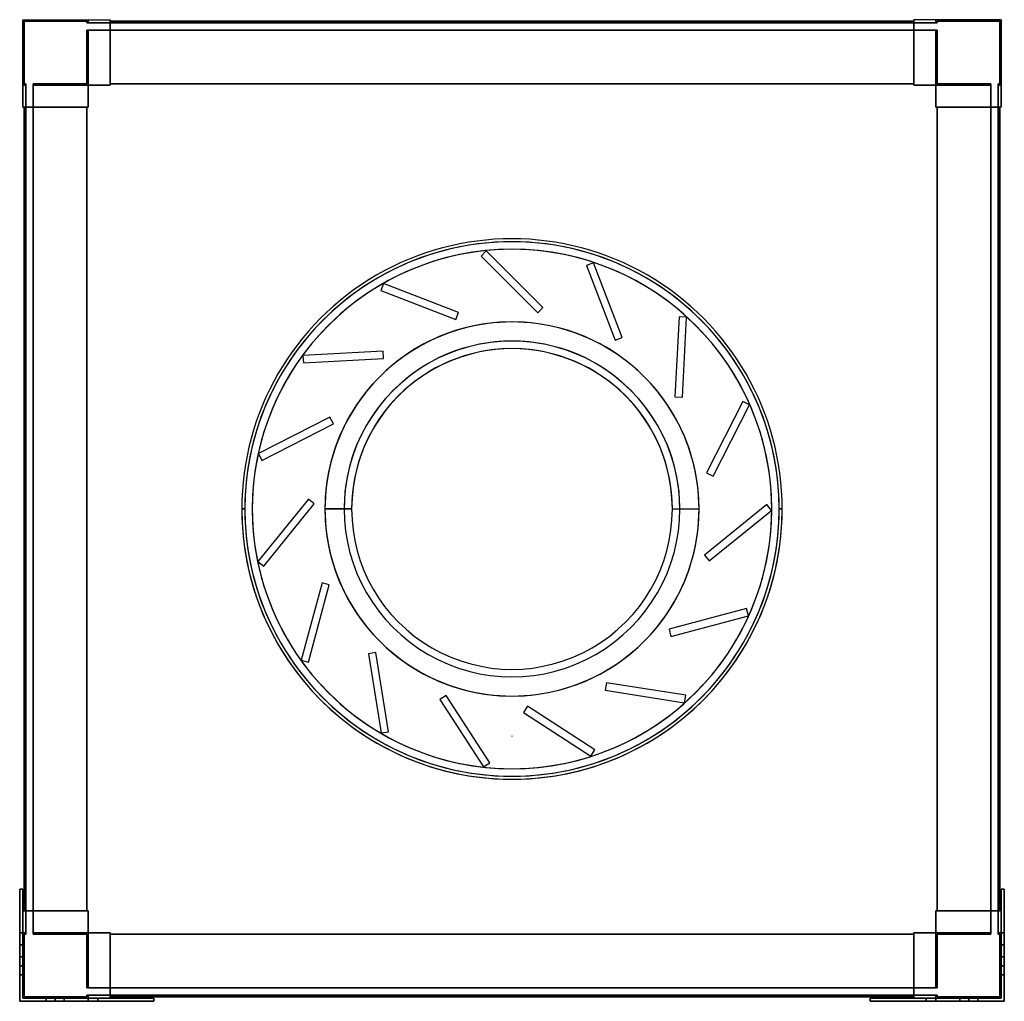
# Model space of a CAD drawing. Header units: millimetres. Extents: x -327 to 327, y -327 to 325.
import ezdxf

# ---------------------------------------------------------------- set-up
doc = ezdxf.new("R2010")
doc.units = ezdxf.units.MM
doc.layers.add('MAIN-1', color=7, linetype='Continuous')

msp = doc.modelspace()

# ---------------------------------------------------------------- linework, layer by layer
at = {"layer": 'MAIN-1'}
for p, q in [((-325, 325), (-325, 281.5)), ((-325, 325), (-281.5, 325)), ((-325, 325), (-281.5, 325)), ((-325, 281.5), (-325, 325)), ((-325, 325), (-325, 325)), ((-325, 325), (-325, 267)), ((-325, 325), (-267, 325)), ((-325, 267), (-325, 325)), ((-325, 325), (-325, 325)), ((-325, 325), (-267, 325)), ((-324, 324), (-282.5, 324)), ((-324, 324), (-324, 324)), ((-282.5, 324), (-324, 324)), ((-324, 282.5), (-324, 324)), ((-324, 324), (-324, 282.5)), ((-282.5, 323), (-282.5, 324)), ((-282.5, 324), (-282.5, 323)), ((-282.5, 324), (-282.5, 324)), ((-282.5, 323), (-281.5, 323)), ((-282.5, 323), (-282.5, 323)), ((-281.5, 323), (-282.5, 323)), ((-281.5, 323), (-281.5, 325)), ((-281.5, 325), (-267, 325)), ((-281.5, 323), (-281.5, 325)), ((-281.5, 325), (-281.5, 323)), ((-281.5, 325), (-281.5, 325)), ((-281.5, 325), (-281.5, 323)), ((-281.5, 325), (-267, 325)), ((-281.5, 325), (-281.5, 325)), ((-281.5, 323), (-267, 323)), ((-281.5, 323), (-281.5, 323)), ((-281.5, 323), (-281.5, 323)), ((-267, 323), (-281.5, 323)), ((-267, 323), (-267, 325)), ((-267, 325), (-267, 325)), ((-267, 325), (-267, 281.5)), ((-267, 281.5), (-267, 325)), ((-267, 325), (-267, 325)), ((-267, 325), (-267, 323)), ((-267, 324), (-267, 282.5)), ((-267, 324), (-267, 324)), ((-267, 323), (-267, 324)), ((-267, 324), (-267, 323)), ((-267, 324), (-267, 324)), ((-267, 282.5), (-267, 324)), ((-267, 324), (267, 324)), ((-267, 324), (267, 324)), ((267, 324), (-267, 324)), ((267, 324), (-267, 324)), ((-267, 323), (-267, 323)), ((-267, 323), (267, 323)), ((-267, 323), (-267, 323)), ((267, 323), (-267, 323)), ((267, 281.5), (267, 325)), ((267, 325), (267, 325)), ((267, 325), (267, 323)), ((267, 323), (267, 325)), ((267, 325), (267, 325)), ((267, 325), (267, 281.5)), ((281.5, 325), (267, 325)), ((281.5, 325), (267, 325)), ((325, 325), (267, 325)), ((325, 325), (267, 325)), ((267, 323), (267, 324)), ((267, 324), (267, 324)), ((267, 324), (267, 282.5)), ((267, 324), (267, 323)), ((267, 282.5), (267, 324)), ((267, 324), (267, 324)), ((267, 323), (267, 323)), ((281.5, 323), (267, 323)), ((267, 323), (281.5, 323)), ((267, 323), (267, 323)), ((281.5, 325), (281.5, 323)), ((281.5, 323), (281.5, 325)), ((281.5, 325), (281.5, 325)), ((325, 325), (281.5, 325)), ((281.5, 325), (281.5, 323)), ((325, 325), (281.5, 325)), ((281.5, 323), (281.5, 325)), ((281.5, 325), (281.5, 325)), ((281.5, 323), (281.5, 323)), ((282.5, 323), (281.5, 323)), ((281.5, 323), (282.5, 323)), ((281.5, 323), (281.5, 323)), ((282.5, 323), (282.5, 324)), ((282.5, 324), (324, 324)), ((282.5, 324), (282.5, 323)), ((282.5, 324), (282.5, 324)), ((324, 324), (282.5, 324)), ((282.5, 323), (282.5, 323)), ((324, 324), (324, 282.5)), ((324, 282.5), (324, 324)), ((324, 324), (324, 324)), ((325, 325), (325, 281.5)), ((325, 281.5), (325, 325)), ((325, 325), (325, 325)), ((325, 325), (325, 267)), ((325, 267), (325, 325)), ((325, 325), (325, 325)), ((-282.5, 318), (-281.5, 318)), ((-282.5, 318), (-282.5, 318)), ((-281.5, 318), (-282.5, 318)), ((-282.5, 318), (-282.5, 282.5)), ((-282.5, 282.5), (-282.5, 318)), ((-281.5, 318), (-267, 318)), ((-281.5, 318), (-281.5, 318)), ((-281.5, 318), (-281.5, 318)), ((-267, 318), (-281.5, 318)), ((-281.5, 281.5), (-281.5, 318)), ((-281.5, 318), (-281.5, 281.5)), ((-281.5, 281.5), (-281.5, 318)), ((-281.5, 318), (-281.5, 281.5)), ((-267, 281.5), (-267, 318)), ((-267, 318), (-267, 318)), ((-267, 282.5), (-267, 318)), ((-267, 318), (-267, 282.5)), ((-267, 318), (-267, 318)), ((-267, 318), (-267, 281.5)), ((-267, 318), (267, 318)), ((267, 318), (-267, 318)), ((267, 282.5), (267, 318)), ((267, 318), (267, 318)), ((267, 318), (267, 281.5)), ((267, 281.5), (267, 318)), ((267, 318), (267, 318)), ((267, 318), (267, 282.5)), ((267, 318), (281.5, 318)), ((281.5, 318), (267, 318)), ((281.5, 318), (281.5, 318)), ((281.5, 318), (281.5, 318)), ((282.5, 318), (281.5, 318)), ((281.5, 318), (282.5, 318)), ((281.5, 318), (281.5, 281.5)), ((281.5, 281.5), (281.5, 318)), ((281.5, 318), (281.5, 281.5)), ((281.5, 281.5), (281.5, 318)), ((282.5, 318), (282.5, 318)), ((282.5, 282.5), (282.5, 318)), ((282.5, 318), (282.5, 282.5)), ((-325, 281.5), (-323, 281.5)), ((-323, 281.5), (-325, 281.5)), ((-325, 267), (-325, 281.5)), ((-325, 281.5), (-323, 281.5)), ((-325, 281.5), (-325, 281.5)), ((-323, 281.5), (-325, 281.5)), ((-325, 281.5), (-325, 281.5)), ((-325, 281.5), (-325, 267)), ((-324, 282.5), (-324, 282.5)), ((-323, 282.5), (-324, 282.5)), ((-324, 282.5), (-323, 282.5)), ((-323, 282.5), (-323, 282.5)), ((-323, 281.5), (-323, 282.5)), ((-323, 282.5), (-323, 281.5)), ((-323, 267), (-323, 281.5)), ((-323, 281.5), (-323, 281.5)), ((-323, 281.5), (-323, 281.5)), ((-323, 281.5), (-323, 267)), ((-282.5, 282.5), (-318, 282.5)), ((-318, 281.5), (-318, 282.5)), ((-318, 282.5), (-318, 281.5)), ((-318, 282.5), (-282.5, 282.5)), ((-318, 282.5), (-318, 282.5)), ((-318, 281.5), (-281.5, 281.5)), ((-318, 281.5), (-281.5, 281.5)), ((-318, 267), (-318, 281.5)), ((-318, 281.5), (-318, 281.5)), ((-318, 281.5), (-318, 281.5)), ((-318, 281.5), (-318, 267)), ((-281.5, 281.5), (-318, 281.5)), ((-281.5, 281.5), (-318, 281.5)), ((-282.5, 282.5), (-282.5, 282.5)), ((-281.5, 281.5), (-267, 281.5)), ((-281.5, 267), (-281.5, 281.5)), ((-281.5, 281.5), (-281.5, 267)), ((-267, 281.5), (-281.5, 281.5)), ((-281.5, 281.5), (-281.5, 281.5)), ((-281.5, 267), (-281.5, 281.5)), ((-281.5, 281.5), (-281.5, 281.5)), ((-281.5, 281.5), (-281.5, 267)), ((-281.5, 281.5), (-267, 281.5)), ((-281.5, 281.5), (-267, 281.5)), ((-281.5, 281.5), (-281.5, 267)), ((-267, 281.5), (-281.5, 281.5)), ((-281.5, 281.5), (-267, 281.5)), ((-281.5, 267), (-281.5, 281.5)), ((-281.5, 281.5), (-281.5, 281.5)), ((-281.5, 281.5), (-281.5, 267)), ((-281.5, 281.5), (-267, 281.5)), ((-281.5, 281.5), (-281.5, 281.5)), ((-281.5, 281.5), (-281.5, 281.5)), ((-281.5, 281.5), (-281.5, 281.5)), ((-281.5, 281.5), (-267, 281.5)), ((-281.5, 267), (-281.5, 281.5)), ((-267, 282.5), (267, 282.5)), ((-267, 281.5), (-267, 282.5)), ((-267, 282.5), (-267, 281.5)), ((267, 282.5), (-267, 282.5)), ((-267, 282.5), (-267, 282.5)), ((-267, 282.5), (-267, 282.5)), ((267, 282.5), (-267, 282.5)), ((-267, 282.5), (267, 282.5)), ((-267, 282.5), (-267, 281.5)), ((267, 282.5), (-267, 282.5)), ((-267, 282.5), (267, 282.5)), ((-267, 281.5), (-267, 282.5)), ((-267, 282.5), (-267, 282.5)), ((267, 282.5), (-267, 282.5)), ((-267, 282.5), (-267, 282.5)), ((-267, 282.5), (267, 282.5)), ((-267, 281.5), (-267, 281.5)), ((-267, 281.5), (-267, 281.5)), ((-267, 281.5), (-267, 281.5)), ((-267, 281.5), (-267, 281.5)), ((267, 282.5), (267, 281.5)), ((267, 281.5), (267, 282.5)), ((267, 282.5), (267, 282.5)), ((267, 282.5), (267, 282.5)), ((267, 281.5), (267, 282.5)), ((267, 282.5), (267, 281.5)), ((267, 282.5), (267, 282.5)), ((267, 282.5), (267, 282.5)), ((267, 281.5), (281.5, 281.5)), ((281.5, 281.5), (267, 281.5)), ((267, 281.5), (267, 281.5)), ((267, 281.5), (267, 281.5)), ((281.5, 281.5), (267, 281.5)), ((281.5, 281.5), (267, 281.5)), ((281.5, 281.5), (267, 281.5)), ((267, 281.5), (281.5, 281.5)), ((267, 281.5), (267, 281.5)), ((281.5, 281.5), (267, 281.5)), ((267, 281.5), (267, 281.5)), ((281.5, 281.5), (267, 281.5)), ((281.5, 281.5), (281.5, 267)), ((281.5, 267), (281.5, 281.5)), ((281.5, 281.5), (281.5, 281.5)), ((281.5, 281.5), (281.5, 281.5)), ((281.5, 281.5), (281.5, 267)), ((281.5, 267), (281.5, 281.5)), ((281.5, 267), (281.5, 281.5)), ((281.5, 281.5), (281.5, 267)), ((281.5, 281.5), (281.5, 281.5)), ((281.5, 267), (281.5, 281.5)), ((281.5, 281.5), (281.5, 281.5)), ((318, 281.5), (281.5, 281.5)), ((318, 281.5), (281.5, 281.5)), ((281.5, 281.5), (281.5, 281.5)), ((281.5, 281.5), (318, 281.5)), ((281.5, 281.5), (318, 281.5)), ((281.5, 281.5), (281.5, 281.5)), ((281.5, 281.5), (281.5, 267)), ((318, 282.5), (282.5, 282.5)), ((282.5, 282.5), (282.5, 282.5)), ((282.5, 282.5), (318, 282.5)), ((318, 282.5), (318, 281.5)), ((318, 281.5), (318, 282.5)), ((318, 282.5), (318, 282.5)), ((318, 267), (318, 281.5)), ((318, 281.5), (318, 281.5)), ((318, 281.5), (318, 281.5)), ((318, 281.5), (318, 267)), ((324, 282.5), (323, 282.5)), ((323, 281.5), (323, 282.5)), ((323, 282.5), (323, 281.5)), ((323, 282.5), (324, 282.5)), ((323, 282.5), (323, 282.5)), ((325, 281.5), (323, 281.5)), ((325, 281.5), (323, 281.5)), ((323, 267), (323, 281.5)), ((323, 281.5), (323, 281.5)), ((323, 281.5), (323, 281.5)), ((323, 281.5), (323, 267)), ((323, 281.5), (325, 281.5)), ((323, 281.5), (325, 281.5)), ((324, 282.5), (324, 282.5)), ((325, 267), (325, 281.5)), ((325, 281.5), (325, 281.5)), ((325, 281.5), (325, 281.5)), ((325, 281.5), (325, 267)), ((-325, 267), (-281.5, 267)), ((-325, 267), (-325, 267)), ((-325, 267), (-323, 267)), ((-325, 267), (-323, 267)), ((-325, 267), (-325, 267)), ((-325, 267), (-281.5, 267)), ((-323, 267), (-324, 267)), ((-324, 267), (-324, 267)), ((-324, 267), (-282.5, 267)), ((-324, 267), (-324, -267)), ((-282.5, 267), (-324, 267)), ((-324, -267), (-324, 267)), ((-324, 267), (-324, 267)), ((-324, 267), (-323, 267)), ((-324, 267), (-324, -267)), ((-324, -267), (-324, 267)), ((-323, 267), (-323, 267)), ((-323, 267), (-323, -267)), ((-323, 267), (-323, 267)), ((-323, -267), (-323, 267)), ((-282.5, 267), (-318, 267)), ((-318, 267), (-318, 267)), ((-318, 267), (-281.5, 267)), ((-318, 267), (-281.5, 267)), ((-318, 267), (-318, 267)), ((-318, 267), (-282.5, 267)), ((-318, -267), (-318, 267)), ((-318, 267), (-318, -267)), ((-282.5, 267), (-281.5, 267)), ((-282.5, -267), (-282.5, 267)), ((-282.5, 267), (-282.5, -267)), ((-281.5, 267), (-282.5, 267)), ((-282.5, 267), (-282.5, 267)), ((-282.5, 267), (-282.5, 267)), ((-282.5, -267), (-282.5, 267)), ((-282.5, 267), (-282.5, -267)), ((-282.5, 267), (-282.5, -267)), ((-281.5, 267), (-282.5, 267)), ((-282.5, 267), (-281.5, 267)), ((-282.5, -267), (-282.5, 267)), ((-282.5, 267), (-282.5, 267)), ((-282.5, 267), (-282.5, -267)), ((-282.5, 267), (-282.5, 267)), ((-282.5, -267), (-282.5, 267)), ((-281.5, 267), (-281.5, 267)), ((-281.5, 267), (-281.5, 267)), ((-281.5, 267), (-281.5, 267)), ((-281.5, 267), (-281.5, 267)), ((281.5, 267), (282.5, 267)), ((282.5, 267), (281.5, 267)), ((281.5, 267), (281.5, 267)), ((281.5, 267), (281.5, 267)), ((318, 267), (281.5, 267)), ((325, 267), (281.5, 267)), ((282.5, 267), (281.5, 267)), ((281.5, 267), (282.5, 267)), ((281.5, 267), (281.5, 267)), ((318, 267), (281.5, 267)), ((281.5, 267), (281.5, 267)), ((325, 267), (281.5, 267)), ((282.5, 267), (282.5, -267)), ((282.5, -267), (282.5, 267)), ((282.5, 267), (282.5, 267)), ((318, 267), (282.5, 267)), ((282.5, 267), (282.5, 267)), ((282.5, 267), (324, 267)), ((282.5, 267), (282.5, -267)), ((282.5, -267), (282.5, 267)), ((282.5, 267), (282.5, -267)), ((282.5, 267), (282.5, 267)), ((282.5, 267), (318, 267)), ((282.5, -267), (282.5, 267)), ((282.5, -267), (282.5, 267)), ((282.5, 267), (282.5, -267)), ((324, 267), (282.5, 267)), ((282.5, 267), (282.5, 267)), ((318, 267), (318, 267)), ((318, 267), (318, 267)), ((318, -267), (318, 267)), ((318, 267), (318, -267)), ((324, 267), (323, 267)), ((323, 267), (323, 267)), ((325, 267), (323, 267)), ((323, 267), (323, -267)), ((323, -267), (323, 267)), ((323, 267), (324, 267)), ((323, 267), (323, 267)), ((325, 267), (323, 267)), ((324, 267), (324, 267)), ((324, 267), (324, -267)), ((324, -267), (324, 267)), ((324, 267), (324, -267)), ((324, -267), (324, 267)), ((324, 267), (324, 267)), ((325, 267), (325, 267)), ((325, 267), (325, 267)), ((-17.06, 171.47), (-20.59, 167.93)), ((-17.06, 171.47), (-20.59, 167.93)), ((20.59, 133.82), (-17.06, 171.47)), ((-17.06, 171.47), (-17.06, 171.47)), ((20.59, 133.82), (-17.06, 171.47)), ((-20.59, 167.93), (17.06, 130.28)), ((-20.59, 167.93), (-20.59, 167.93)), ((-20.59, 167.93), (17.06, 130.28)), ((54.16, 163.58), (49.49, 161.79)), ((54.16, 163.58), (49.49, 161.79)), ((73.24, 113.87), (54.16, 163.58)), ((54.16, 163.58), (54.16, 163.58)), ((73.24, 113.87), (54.16, 163.58)), ((49.49, 161.79), (68.57, 112.08)), ((49.49, 161.79), (49.49, 161.79)), ((49.49, 161.79), (68.57, 112.08)), ((-85.33, 149.71), (-87.12, 145.04)), ((-85.33, 149.71), (-87.12, 145.04)), ((-87.12, 145.04), (-37.41, 125.96)), ((-87.12, 145.04), (-87.12, 145.04)), ((-87.12, 145.04), (-37.41, 125.96)), ((-35.61, 130.62), (-85.33, 149.71)), ((-85.33, 149.71), (-85.33, 149.71)), ((-35.61, 130.62), (-85.33, 149.71)), ((17.06, 130.28), (20.59, 133.82)), ((17.06, 130.28), (20.59, 133.82)), ((20.59, 133.82), (20.59, 133.82)), ((-37.41, 125.96), (-35.61, 130.62)), ((-37.41, 125.96), (-35.61, 130.62)), ((-37.41, 125.96), (-37.41, 125.96)), ((-35.61, 130.62), (-35.61, 130.62)), ((0, 124.26), (0, 124.26)), ((0, 124.26), (0, 124.26)), ((17.06, 130.28), (17.06, 130.28)), ((111.02, 127.67), (108.23, 74.5)), ((111.02, 127.67), (108.23, 74.5)), ((116.01, 127.41), (111.02, 127.67)), ((111.02, 127.67), (111.02, 127.67)), ((116.01, 127.41), (111.02, 127.67)), ((113.23, 74.24), (116.01, 127.41)), ((113.23, 74.24), (116.01, 127.41)), ((116.01, 127.41), (116.01, 127.41)), ((68.57, 112.08), (73.24, 113.87)), ((68.57, 112.08), (73.24, 113.87)), ((68.57, 112.08), (68.57, 112.08)), ((73.24, 113.87), (73.24, 113.87)), ((-85.66, 104.85), (-138.84, 102.06)), ((-85.66, 104.85), (-138.84, 102.06)), ((-85.4, 99.85), (-85.66, 104.85)), ((-85.66, 104.85), (-85.66, 104.85)), ((-85.4, 99.85), (-85.66, 104.85)), ((-138.84, 102.06), (-138.58, 97.07)), ((-138.84, 102.06), (-138.84, 102.06)), ((-138.84, 102.06), (-138.58, 97.07)), ((-138.58, 97.07), (-85.4, 99.85)), ((-138.58, 97.07), (-85.4, 99.85)), ((-85.4, 99.85), (-85.4, 99.85)), ((-138.58, 97.07), (-138.58, 97.07)), ((108.23, 74.5), (113.23, 74.24)), ((108.23, 74.5), (108.23, 74.5)), ((108.23, 74.5), (113.23, 74.24)), ((113.23, 74.24), (113.23, 74.24)), ((153.35, 71.48), (129.18, 24.03)), ((153.35, 71.48), (129.18, 24.03)), ((133.63, 21.76), (157.81, 69.21)), ((133.63, 21.76), (157.81, 69.21)), ((157.81, 69.21), (153.35, 71.48)), ((153.35, 71.48), (153.35, 71.48)), ((157.81, 69.21), (153.35, 71.48)), ((157.81, 69.21), (157.81, 69.21)), ((-120.9, 60.94), (-168.35, 36.76)), ((-120.9, 60.94), (-168.35, 36.76)), ((-118.63, 56.48), (-120.9, 60.94)), ((-120.9, 60.94), (-120.9, 60.94)), ((-118.63, 56.48), (-120.9, 60.94)), ((-166.08, 32.31), (-118.63, 56.48)), ((-166.08, 32.31), (-118.63, 56.48)), ((-118.63, 56.48), (-118.63, 56.48)), ((-168.35, 36.76), (-166.08, 32.31)), ((-168.35, 36.76), (-168.35, 36.76)), ((-168.35, 36.76), (-166.08, 32.31)), ((-166.08, 32.31), (-166.08, 32.31)), ((129.18, 24.03), (133.63, 21.76)), ((129.18, 24.03), (129.18, 24.03)), ((129.18, 24.03), (133.63, 21.76)), ((133.63, 21.76), (133.63, 21.76)), ((-179.5, 0), (-177.5, 0)), ((-179.5, 0), (-177.5, 0)), ((-177.5, 0), (-177.5, 0)), ((-177.5, 0), (-177.5, 0)), ((-177.5, 0), (-177.5, 0)), ((-172.5, 0), (-172.5, 0)), ((-135.24, 6.49), (-168.75, -34.89)), ((-135.24, 6.49), (-168.75, -34.89)), ((-164.86, -38.04), (-131.35, 3.35)), ((-164.86, -38.04), (-131.35, 3.35)), ((-131.35, 3.35), (-135.24, 6.49)), ((-135.24, 6.49), (-135.24, 6.49)), ((-131.35, 3.35), (-135.24, 6.49)), ((-131.35, 3.35), (-131.35, 3.35)), ((-106.51, 0), (-124.26, 0)), ((-124.25, 0), (-124.25, 0)), ((-124.24, 0), (-124.24, 0)), ((-111.51, 0), (-124.24, 0)), ((106.51, 0), (124.26, 0)), ((111.51, 0), (124.24, 0)), ((124.24, 0), (124.24, 0)), ((124.25, 0), (124.25, 0)), ((169.17, 2.93), (127.78, -30.58)), ((169.17, 2.93), (127.78, -30.58)), ((172.31, -0.96), (169.17, 2.93)), ((169.17, 2.93), (169.17, 2.93)), ((172.31, -0.96), (169.17, 2.93)), ((172.5, 0), (172.5, 0)), ((179.5, 0), (177.5, 0)), ((177.5, 0), (177.5, 0)), ((177.5, 0), (177.5, 0)), ((177.5, 0), (179.5, 0)), ((177.5, 0), (177.5, 0)), ((-177.5, 0), (-179.5, 0)), ((-179.5, 0), (-177.5, 0)), ((-177.5, 0), (-177.5, 0)), ((-177.5, 0), (-177.5, 0)), ((-177.5, 0), (-177.5, 0)), ((-172.5, 0), (-172.5, 0)), ((-124.26, 0), (-106.51, 0)), ((-124.25, 0), (-124.25, 0)), ((-124.24, 0), (-111.51, 0)), ((-124.24, 0), (-124.24, 0)), ((106.51, 0), (124.26, 0)), ((111.51, 0), (124.24, 0)), ((124.24, 0), (124.24, 0)), ((124.25, 0), (124.25, 0)), ((130.93, -34.47), (172.31, -0.96)), ((130.93, -34.47), (172.31, -0.96)), ((172.31, -0.96), (172.31, -0.96)), ((172.5, 0), (172.5, 0)), ((177.5, 0), (179.5, 0)), ((177.5, 0), (177.5, 0)), ((177.5, 0), (177.5, 0)), ((179.5, 0), (177.5, 0)), ((177.5, 0), (177.5, 0)), ((127.78, -30.58), (130.93, -34.47)), ((127.78, -30.58), (127.78, -30.58)), ((127.78, -30.58), (130.93, -34.47)), ((-168.75, -34.89), (-164.86, -38.04)), ((-168.75, -34.89), (-168.75, -34.89)), ((-168.75, -34.89), (-164.86, -38.04)), ((-164.86, -38.04), (-164.86, -38.04)), ((130.93, -34.47), (130.93, -34.47)), ((-126.19, -49.07), (-139.97, -100.51)), ((-126.19, -49.07), (-139.97, -100.51)), ((-135.14, -101.8), (-121.36, -50.37)), ((-135.14, -101.8), (-121.36, -50.37)), ((-121.36, -50.37), (-126.19, -49.07)), ((-126.19, -49.07), (-126.19, -49.07)), ((-121.36, -50.37), (-126.19, -49.07)), ((-121.36, -50.37), (-121.36, -50.37)), ((155.73, -66.13), (104.3, -79.91)), ((155.73, -66.13), (104.3, -79.91)), ((105.59, -84.74), (157.03, -70.96)), ((105.59, -84.74), (157.03, -70.96)), ((157.03, -70.96), (155.73, -66.13)), ((155.73, -66.13), (155.73, -66.13)), ((157.03, -70.96), (155.73, -66.13)), ((157.03, -70.96), (157.03, -70.96)), ((104.3, -79.91), (105.59, -84.74)), ((104.3, -79.91), (104.3, -79.91)), ((104.3, -79.91), (105.59, -84.74)), ((105.59, -84.74), (105.59, -84.74)), ((-90.38, -95.37), (-95.32, -96.15)), ((-90.38, -95.37), (-95.32, -96.15)), ((-95.32, -96.15), (-86.99, -148.75)), ((-95.32, -96.15), (-95.32, -96.15)), ((-95.32, -96.15), (-86.99, -148.75)), ((-82.05, -147.97), (-90.38, -95.37)), ((-90.38, -95.37), (-90.38, -95.37)), ((-82.05, -147.97), (-90.38, -95.37)), ((-139.97, -100.51), (-135.14, -101.8)), ((-139.97, -100.51), (-139.97, -100.51)), ((-139.97, -100.51), (-135.14, -101.8)), ((-135.14, -101.8), (-135.14, -101.8)), ((62.78, -115.43), (61.99, -120.36)), ((62.78, -115.43), (61.99, -120.36)), ((115.37, -123.76), (62.78, -115.43)), ((62.78, -115.43), (62.78, -115.43)), ((115.37, -123.76), (62.78, -115.43)), ((-43.77, -123.89), (-47.97, -126.61)), ((-43.77, -123.89), (-47.97, -126.61)), ((-14.77, -168.55), (-43.77, -123.89)), ((-43.77, -123.89), (-43.77, -123.89)), ((-14.77, -168.55), (-43.77, -123.89)), ((0, -124.26), (0, -124.26)), ((0, -124.26), (0, -124.26)), ((61.99, -120.36), (114.59, -128.69)), ((61.99, -120.36), (61.99, -120.36)), ((61.99, -120.36), (114.59, -128.69)), ((114.59, -128.69), (115.37, -123.76)), ((114.59, -128.69), (115.37, -123.76)), ((115.37, -123.76), (115.37, -123.76)), ((-47.97, -126.61), (-18.96, -171.27)), ((-47.97, -126.61), (-47.97, -126.61)), ((-47.97, -126.61), (-18.96, -171.27)), ((114.59, -128.69), (114.59, -128.69)), ((10.4, -130.98), (7.68, -135.17)), ((10.4, -130.98), (7.68, -135.17)), ((7.68, -135.17), (52.34, -164.18)), ((7.68, -135.17), (7.68, -135.17)), ((7.68, -135.17), (52.34, -164.18)), ((55.06, -159.98), (10.4, -130.98)), ((10.4, -130.98), (10.4, -130.98)), ((55.06, -159.98), (10.4, -130.98)), ((-86.99, -148.75), (-82.05, -147.97)), ((-86.99, -148.75), (-82.05, -147.97)), ((-86.99, -148.75), (-86.99, -148.75)), ((-82.05, -147.97), (-82.05, -147.97)), ((0, -150.88), (0, -150.88)), ((0, -150.88), (0, -150.88)), ((0, -150.88), (0, -150.88)), ((0, -150.88), (0, -150.88)), ((0, -150.88), (0, -150.88)), ((0, -150.88), (0, -150.88)), ((52.34, -164.18), (55.06, -159.98)), ((52.34, -164.18), (55.06, -159.98)), ((55.06, -159.98), (55.06, -159.98)), ((-18.96, -171.27), (-14.77, -168.55)), ((-18.96, -171.27), (-14.77, -168.55)), ((-14.77, -168.55), (-14.77, -168.55)), ((52.34, -164.18), (52.34, -164.18)), ((-18.96, -171.27), (-18.96, -171.27)), ((-327, -252.5), (-327, -289.5)), ((-325, -252.5), (-327, -252.5)), ((-327, -252.5), (-327, -252.5)), ((-327, -281.5), (-327, -252.5)), ((-327, -252.5), (-325, -252.5)), ((-327, -252.5), (-325, -252.5)), ((-327, -289.5), (-327, -252.5)), ((-327, -252.5), (-327, -252.5)), ((-327, -252.5), (-327, -281.5)), ((-325, -252.5), (-327, -252.5)), ((-325, -289.5), (-325, -252.5)), ((-325, -252.5), (-325, -252.5)), ((-325, -252.5), (-325, -267)), ((-325, -267), (-325, -252.5)), ((-325, -252.5), (-325, -252.5)), ((-325, -252.5), (-325, -289.5)), ((325, -267), (325, -252.5)), ((325, -252.5), (325, -252.5)), ((325, -252.5), (325, -289.5)), ((327, -252.5), (325, -252.5)), ((325, -252.5), (327, -252.5)), ((325, -289.5), (325, -252.5)), ((325, -252.5), (325, -252.5)), ((325, -252.5), (325, -267)), ((325, -252.5), (327, -252.5)), ((327, -252.5), (325, -252.5)), ((327, -289.5), (327, -252.5)), ((327, -252.5), (327, -252.5)), ((327, -252.5), (327, -281.5)), ((327, -252.5), (327, -289.5)), ((327, -252.5), (327, -252.5)), ((327, -281.5), (327, -252.5)), ((-325, -267), (-325, -267)), ((-325, -325), (-325, -267)), ((-325, -267), (-281.5, -267)), ((-325, -267), (-325, -325)), ((-325, -267), (-325, -267)), ((-325, -267), (-323, -267)), ((-325, -267), (-323, -267)), ((-325, -267), (-281.5, -267)), ((-323, -267), (-324, -267)), ((-324, -267), (-324, -267)), ((-324, -267), (-282.5, -267)), ((-324, -267), (-324, -267)), ((-282.5, -267), (-324, -267)), ((-324, -267), (-323, -267)), ((-323, -267), (-323, -267)), ((-323, -267), (-323, -281.5)), ((-323, -281.5), (-323, -267)), ((-323, -267), (-323, -267)), ((-318, -267), (-281.5, -267)), ((-318, -267), (-318, -267)), ((-318, -267), (-282.5, -267)), ((-282.5, -267), (-318, -267)), ((-318, -267), (-318, -267)), ((-318, -267), (-281.5, -267)), ((-318, -267), (-318, -281.5)), ((-318, -281.5), (-318, -267)), ((-281.5, -267), (-282.5, -267)), ((-282.5, -267), (-281.5, -267)), ((-282.5, -267), (-282.5, -267)), ((-282.5, -267), (-282.5, -267)), ((-282.5, -267), (-281.5, -267)), ((-281.5, -267), (-282.5, -267)), ((-282.5, -267), (-282.5, -267)), ((-282.5, -267), (-282.5, -267)), ((-281.5, -281.5), (-281.5, -267)), ((-281.5, -281.5), (-281.5, -267)), ((-281.5, -267), (-281.5, -281.5)), ((-281.5, -267), (-281.5, -267)), ((-281.5, -281.5), (-281.5, -267)), ((-281.5, -267), (-281.5, -281.5)), ((-281.5, -281.5), (-281.5, -267)), ((-281.5, -267), (-281.5, -267)), ((-281.5, -267), (-281.5, -267)), ((-281.5, -267), (-281.5, -281.5)), ((-281.5, -267), (-281.5, -267)), ((-281.5, -267), (-281.5, -281.5)), ((325, -267), (281.5, -267)), ((281.5, -281.5), (281.5, -267)), ((282.5, -267), (281.5, -267)), ((281.5, -267), (281.5, -281.5)), ((281.5, -267), (282.5, -267)), ((281.5, -281.5), (281.5, -267)), ((281.5, -267), (281.5, -267)), ((281.5, -267), (281.5, -281.5)), ((318, -267), (281.5, -267)), ((281.5, -267), (282.5, -267)), ((281.5, -281.5), (281.5, -267)), ((282.5, -267), (281.5, -267)), ((281.5, -267), (281.5, -281.5)), ((281.5, -267), (281.5, -267)), ((281.5, -281.5), (281.5, -267)), ((281.5, -267), (281.5, -267)), ((281.5, -267), (281.5, -281.5)), ((318, -267), (281.5, -267)), ((325, -267), (281.5, -267)), ((281.5, -267), (281.5, -267)), ((282.5, -267), (282.5, -267)), ((282.5, -267), (318, -267)), ((282.5, -267), (282.5, -267)), ((318, -267), (282.5, -267)), ((282.5, -267), (282.5, -267)), ((282.5, -267), (324, -267)), ((282.5, -267), (282.5, -267)), ((324, -267), (282.5, -267)), ((318, -267), (318, -267)), ((318, -267), (318, -267)), ((318, -267), (318, -281.5)), ((318, -281.5), (318, -267)), ((323, -281.5), (323, -267)), ((325, -267), (323, -267)), ((324, -267), (323, -267)), ((323, -267), (323, -267)), ((323, -267), (324, -267)), ((323, -267), (323, -267)), ((323, -267), (323, -281.5)), ((325, -267), (323, -267)), ((324, -267), (324, -267)), ((324, -267), (324, -267)), ((325, -267), (325, -325)), ((325, -267), (325, -267)), ((325, -267), (325, -267)), ((325, -325), (325, -267)), ((-325, -281.5), (-327, -281.5)), ((-327, -281.5), (-327, -327)), ((-327, -281.5), (-327, -281.5)), ((-327, -281.5), (-327, -281.5)), ((-327, -327), (-327, -281.5)), ((-327, -281.5), (-325, -281.5)), ((-323, -281.5), (-327, -281.5)), ((-323, -281.5), (-327, -281.5)), ((-325, -281.5), (-325, -325)), ((-325, -281.5), (-325, -281.5)), ((-325, -325), (-325, -281.5)), ((-325, -281.5), (-325, -281.5)), ((-325, -325), (-325, -281.5)), ((-325, -281.5), (-325, -325)), ((-325, -281.5), (-323, -281.5)), ((-325, -281.5), (-323, -281.5)), ((-323, -282.5), (-324, -282.5)), ((-324, -282.5), (-324, -324)), ((-324, -282.5), (-324, -282.5)), ((-324, -324), (-324, -282.5)), ((-324, -282.5), (-323, -282.5)), ((-323, -282.5), (-323, -281.5)), ((-323, -281.5), (-323, -281.5)), ((-323, -281.5), (-323, -281.5)), ((-323, -281.5), (-323, -282.5)), ((-323, -282.5), (-323, -282.5)), ((-318, -281.5), (-318, -282.5)), ((-318, -281.5), (-281.5, -281.5)), ((-318, -281.5), (-281.5, -281.5)), ((-318, -282.5), (-318, -281.5)), ((-318, -281.5), (-318, -281.5)), ((-318, -281.5), (-318, -281.5)), ((-281.5, -281.5), (-318, -281.5)), ((-281.5, -281.5), (-318, -281.5)), ((-282.5, -282.5), (-318, -282.5)), ((-318, -282.5), (-282.5, -282.5)), ((-318, -282.5), (-318, -282.5)), ((-282.5, -318), (-282.5, -282.5)), ((-282.5, -282.5), (-282.5, -318)), ((-282.5, -282.5), (-282.5, -282.5)), ((-281.5, -281.5), (-267, -281.5)), ((-267, -281.5), (-281.5, -281.5)), ((-281.5, -281.5), (-267, -281.5)), ((-281.5, -281.5), (-281.5, -281.5)), ((-281.5, -281.5), (-267, -281.5)), ((-281.5, -281.5), (-267, -281.5)), ((-267, -281.5), (-281.5, -281.5)), ((-281.5, -281.5), (-281.5, -281.5)), ((-281.5, -281.5), (-281.5, -281.5)), ((-281.5, -281.5), (-267, -281.5)), ((-281.5, -281.5), (-281.5, -318)), ((-281.5, -318), (-281.5, -281.5)), ((-281.5, -281.5), (-281.5, -281.5)), ((-281.5, -281.5), (-281.5, -318)), ((-281.5, -318), (-281.5, -281.5)), ((-281.5, -281.5), (-281.5, -281.5)), ((-281.5, -281.5), (-281.5, -281.5)), ((-281.5, -281.5), (-267, -281.5)), ((-267, -325), (-267, -281.5)), ((-267, -281.5), (-267, -281.5)), ((-267, -281.5), (-267, -282.5)), ((-267, -282.5), (-267, -281.5)), ((-267, -281.5), (-267, -282.5)), ((-267, -281.5), (-267, -281.5)), ((-267, -318), (-267, -281.5)), ((-267, -282.5), (-267, -281.5)), ((-267, -281.5), (-267, -281.5)), ((-267, -281.5), (-267, -318)), ((-267, -281.5), (-267, -325)), ((-267, -281.5), (-267, -281.5)), ((-267, -282.5), (-267, -282.5)), ((-267, -324), (-267, -282.5)), ((267, -282.5), (-267, -282.5)), ((-267, -282.5), (267, -282.5)), ((-267, -282.5), (-267, -282.5)), ((-267, -318), (-267, -282.5)), ((267, -282.5), (-267, -282.5)), ((-267, -282.5), (267, -282.5)), ((267, -282.5), (-267, -282.5)), ((-267, -282.5), (-267, -282.5)), ((-267, -282.5), (-267, -318)), ((267, -282.5), (-267, -282.5)), ((-267, -282.5), (267, -282.5)), ((-267, -282.5), (-267, -324)), ((-267, -282.5), (-267, -282.5)), ((-267, -282.5), (267, -282.5)), ((267, -325), (267, -281.5)), ((267, -281.5), (267, -281.5)), ((267, -281.5), (267, -282.5)), ((281.5, -281.5), (267, -281.5)), ((281.5, -281.5), (267, -281.5)), ((267, -281.5), (281.5, -281.5)), ((267, -282.5), (267, -281.5)), ((267, -281.5), (267, -281.5)), ((267, -281.5), (267, -318)), ((281.5, -281.5), (267, -281.5)), ((267, -281.5), (281.5, -281.5)), ((267, -282.5), (267, -281.5)), ((267, -281.5), (267, -282.5)), ((281.5, -281.5), (267, -281.5)), ((267, -281.5), (267, -281.5)), ((267, -318), (267, -281.5)), ((267, -281.5), (267, -325)), ((267, -281.5), (267, -281.5)), ((281.5, -281.5), (267, -281.5)), ((281.5, -281.5), (267, -281.5)), ((267, -282.5), (267, -282.5)), ((267, -282.5), (267, -324)), ((267, -282.5), (267, -282.5)), ((267, -318), (267, -282.5)), ((267, -282.5), (267, -282.5)), ((267, -282.5), (267, -282.5)), ((267, -282.5), (267, -318)), ((267, -324), (267, -282.5)), ((281.5, -281.5), (281.5, -281.5)), ((281.5, -281.5), (281.5, -281.5)), ((281.5, -281.5), (281.5, -281.5)), ((281.5, -318), (281.5, -281.5)), ((281.5, -281.5), (281.5, -318)), ((281.5, -281.5), (281.5, -281.5)), ((318, -281.5), (281.5, -281.5)), ((281.5, -318), (281.5, -281.5)), ((318, -281.5), (281.5, -281.5)), ((281.5, -281.5), (281.5, -318)), ((281.5, -281.5), (281.5, -281.5)), ((281.5, -281.5), (318, -281.5)), ((281.5, -281.5), (318, -281.5)), ((281.5, -281.5), (281.5, -281.5)), ((282.5, -282.5), (282.5, -318)), ((318, -282.5), (282.5, -282.5)), ((282.5, -318), (282.5, -282.5)), ((282.5, -282.5), (282.5, -282.5)), ((282.5, -282.5), (318, -282.5)), ((318, -282.5), (318, -281.5)), ((318, -281.5), (318, -282.5)), ((318, -281.5), (318, -281.5)), ((318, -281.5), (318, -281.5)), ((318, -282.5), (318, -282.5)), ((323, -281.5), (323, -281.5)), ((323, -281.5), (327, -281.5)), ((325, -281.5), (323, -281.5)), ((325, -281.5), (323, -281.5)), ((323, -282.5), (323, -281.5)), ((323, -281.5), (323, -281.5)), ((327, -281.5), (323, -281.5)), ((323, -281.5), (323, -282.5)), ((323, -282.5), (324, -282.5)), ((324, -282.5), (323, -282.5)), ((323, -282.5), (323, -282.5)), ((324, -282.5), (324, -324)), ((324, -324), (324, -282.5)), ((324, -282.5), (324, -282.5)), ((325, -281.5), (327, -281.5)), ((325, -281.5), (325, -281.5)), ((327, -281.5), (325, -281.5)), ((325, -281.5), (325, -325)), ((325, -281.5), (325, -281.5)), ((325, -325), (325, -281.5)), ((325, -281.5), (325, -325)), ((325, -325), (325, -281.5)), ((327, -281.5), (327, -281.5)), ((327, -281.5), (327, -281.5)), ((327, -327), (327, -281.5)), ((327, -281.5), (327, -327)), ((-327, -289.5), (-325, -289.5)), ((-327, -327), (-327, -289.5)), ((-325, -289.5), (-327, -289.5)), ((-327, -289.5), (-327, -327)), ((-325, -289.5), (-325, -325)), ((-325, -325), (-325, -289.5)), ((325, -325), (325, -289.5)), ((325, -289.5), (327, -289.5)), ((325, -289.5), (325, -325)), ((327, -289.5), (325, -289.5)), ((327, -289.5), (327, -327)), ((327, -327), (327, -289.5)), ((-327, -297.5), (-327, -303.5)), ((-327, -297.5), (-325, -297.5)), ((-325, -297.5), (-327, -297.5)), ((-327, -297.5), (-327, -297.5)), ((-327, -303.5), (-327, -297.5)), ((-327, -303.5), (-327, -297.5)), ((-325, -297.5), (-327, -297.5)), ((-327, -297.5), (-325, -297.5)), ((-327, -297.5), (-327, -297.5)), ((-327, -297.5), (-327, -303.5)), ((-325, -297.5), (-325, -297.5)), ((-325, -297.5), (-325, -303.5)), ((-325, -297.5), (-325, -303.5)), ((-325, -303.5), (-325, -297.5)), ((-325, -297.5), (-325, -297.5)), ((-325, -297.5), (-325, -303.5)), ((325, -303.5), (325, -297.5)), ((325, -297.5), (325, -297.5)), ((325, -297.5), (325, -303.5)), ((325, -297.5), (327, -297.5)), ((327, -297.5), (325, -297.5)), ((325, -297.5), (325, -297.5)), ((325, -297.5), (325, -303.5)), ((325, -303.5), (325, -297.5)), ((327, -297.5), (325, -297.5)), ((325, -297.5), (327, -297.5)), ((327, -297.5), (327, -303.5)), ((327, -297.5), (327, -297.5)), ((327, -297.5), (327, -303.5)), ((327, -297.5), (327, -303.5)), ((327, -297.5), (327, -297.5)), ((327, -303.5), (327, -297.5)), ((-327, -303.5), (-327, -309.5)), ((-325, -303.5), (-327, -303.5)), ((-327, -303.5), (-325, -303.5)), ((-327, -309.5), (-327, -303.5)), ((-327, -303.5), (-325, -303.5)), ((-327, -309.5), (-327, -303.5)), ((-327, -303.5), (-327, -309.5)), ((-325, -303.5), (-327, -303.5)), ((-325, -309.5), (-325, -303.5)), ((-325, -303.5), (-325, -309.5)), ((-325, -303.5), (-325, -309.5)), ((-325, -309.5), (-325, -303.5)), ((325, -303.5), (325, -309.5)), ((327, -303.5), (325, -303.5)), ((325, -303.5), (327, -303.5)), ((325, -309.5), (325, -303.5)), ((325, -303.5), (327, -303.5)), ((325, -309.5), (325, -303.5)), ((325, -303.5), (325, -309.5)), ((327, -303.5), (325, -303.5)), ((327, -309.5), (327, -303.5)), ((327, -303.5), (327, -309.5)), ((327, -303.5), (327, -309.5)), ((327, -309.5), (327, -303.5)), ((-325, -309.5), (-327, -309.5)), ((-327, -309.5), (-325, -309.5)), ((-327, -309.5), (-325, -309.5)), ((-325, -309.5), (-327, -309.5)), ((-327, -309.5), (-327, -309.5)), ((-327, -309.5), (-327, -309.5)), ((-325, -309.5), (-325, -309.5)), ((-325, -309.5), (-325, -309.5)), ((327, -309.5), (325, -309.5)), ((325, -309.5), (327, -309.5)), ((325, -309.5), (327, -309.5)), ((327, -309.5), (325, -309.5)), ((325, -309.5), (325, -309.5)), ((325, -309.5), (325, -309.5)), ((327, -309.5), (327, -309.5)), ((327, -309.5), (327, -309.5)), ((-282.5, -318), (-281.5, -318)), ((-282.5, -318), (-282.5, -318)), ((-281.5, -318), (-282.5, -318)), ((-281.5, -318), (-267, -318)), ((-281.5, -318), (-281.5, -318)), ((-281.5, -318), (-281.5, -318)), ((-267, -318), (-281.5, -318)), ((-267, -318), (-267, -318)), ((-267, -318), (-267, -318)), ((-267, -318), (267, -318)), ((267, -318), (-267, -318)), ((267, -318), (267, -318)), ((267, -318), (267, -318)), ((267, -318), (281.5, -318)), ((281.5, -318), (267, -318)), ((281.5, -318), (281.5, -318)), ((281.5, -318), (281.5, -318)), ((282.5, -318), (281.5, -318)), ((281.5, -318), (282.5, -318)), ((282.5, -318), (282.5, -318)), ((-275, -327), (-327, -327)), ((-327, -327), (-281.5, -327)), ((-327, -327), (-327, -327)), ((-327, -327), (-275, -327)), ((-327, -327), (-327, -327)), ((-281.5, -327), (-327, -327)), ((-267, -325), (-325, -325)), ((-325, -325), (-275, -325)), ((-325, -325), (-325, -325)), ((-325, -325), (-281.5, -325)), ((-325, -325), (-325, -325)), ((-281.5, -325), (-325, -325)), ((-325, -325), (-325, -325)), ((-281.5, -325), (-325, -325)), ((-325, -325), (-281.5, -325)), ((-325, -325), (-267, -325)), ((-325, -325), (-325, -325)), ((-275, -325), (-325, -325)), ((-324, -324), (-282.5, -324)), ((-324, -324), (-324, -324)), ((-282.5, -324), (-324, -324)), ((-303.5, -325), (-309.5, -325)), ((-309.5, -327), (-309.5, -325)), ((-309.5, -325), (-303.5, -325)), ((-309.5, -325), (-309.5, -327)), ((-309.5, -325), (-309.5, -325)), ((-309.5, -325), (-303.5, -325)), ((-303.5, -325), (-309.5, -325)), ((-309.5, -327), (-309.5, -325)), ((-309.5, -325), (-309.5, -327)), ((-309.5, -325), (-309.5, -325)), ((-309.5, -327), (-303.5, -327)), ((-303.5, -327), (-309.5, -327)), ((-309.5, -327), (-303.5, -327)), ((-309.5, -327), (-309.5, -327)), ((-303.5, -327), (-309.5, -327)), ((-309.5, -327), (-309.5, -327)), ((-303.5, -327), (-303.5, -325)), ((-303.5, -325), (-303.5, -327)), ((-303.5, -325), (-297.5, -325)), ((-303.5, -327), (-303.5, -325)), ((-303.5, -325), (-303.5, -327)), ((-297.5, -325), (-303.5, -325)), ((-297.5, -325), (-303.5, -325)), ((-303.5, -325), (-297.5, -325)), ((-297.5, -327), (-303.5, -327)), ((-303.5, -327), (-297.5, -327)), ((-297.5, -327), (-303.5, -327)), ((-303.5, -327), (-297.5, -327)), ((-297.5, -327), (-297.5, -325)), ((-297.5, -325), (-297.5, -327)), ((-297.5, -325), (-297.5, -325)), ((-297.5, -325), (-297.5, -325)), ((-297.5, -327), (-297.5, -325)), ((-297.5, -325), (-297.5, -327)), ((-297.5, -327), (-297.5, -327)), ((-297.5, -327), (-297.5, -327)), ((-282.5, -324), (-282.5, -323)), ((-282.5, -323), (-281.5, -323)), ((-282.5, -323), (-282.5, -323)), ((-281.5, -323), (-282.5, -323)), ((-282.5, -323), (-282.5, -324)), ((-282.5, -324), (-282.5, -324)), ((-281.5, -323), (-281.5, -323)), ((-281.5, -323), (-281.5, -325)), ((-281.5, -327), (-281.5, -323)), ((-267, -323), (-281.5, -323)), ((-281.5, -323), (-267, -323)), ((-281.5, -323), (-281.5, -327)), ((-281.5, -323), (-281.5, -323)), ((-281.5, -325), (-281.5, -323)), ((-281.5, -325), (-281.5, -325)), ((-281.5, -327), (-281.5, -325)), ((-281.5, -325), (-281.5, -325)), ((-281.5, -325), (-281.5, -327)), ((-238, -327), (-281.5, -327)), ((-281.5, -327), (-281.5, -327)), ((-281.5, -327), (-281.5, -327)), ((-281.5, -327), (-238, -327)), ((-238, -325), (-275, -325)), ((-275, -325), (-275, -327)), ((-275, -325), (-238, -325)), ((-275, -327), (-275, -325)), ((-275, -327), (-238, -327)), ((-238, -327), (-275, -327)), ((-267, -323), (-267, -325)), ((-267, -323), (-267, -324)), ((-267, -323), (-267, -323)), ((-267, -325), (-267, -323)), ((-267, -323), (267, -323)), ((-267, -323), (-267, -323)), ((267, -323), (-267, -323)), ((-267, -324), (-267, -323)), ((-267, -324), (-267, -324)), ((-267, -324), (-267, -324)), ((-267, -324), (267, -324)), ((-267, -324), (267, -324)), ((267, -324), (-267, -324)), ((267, -324), (-267, -324)), ((-267, -325), (-267, -325)), ((-267, -325), (-238, -325)), ((-238, -325), (-267, -325)), ((-267, -325), (-267, -325)), ((-238, -325), (-238, -325)), ((-238, -327), (-238, -325)), ((-238, -325), (-238, -327)), ((-238, -325), (-238, -325)), ((-238, -325), (-238, -327)), ((-238, -327), (-238, -325)), ((-238, -327), (-238, -327)), ((-238, -327), (-238, -327)), ((238, -325), (267, -325)), ((275, -325), (238, -325)), ((238, -325), (238, -325)), ((238, -325), (238, -327)), ((238, -327), (238, -325)), ((267, -325), (238, -325)), ((238, -325), (238, -325)), ((238, -325), (275, -325)), ((238, -327), (238, -325)), ((238, -325), (238, -327)), ((238, -327), (275, -327)), ((238, -327), (238, -327)), ((281.5, -327), (238, -327)), ((275, -327), (238, -327)), ((238, -327), (238, -327)), ((238, -327), (281.5, -327)), ((267, -323), (281.5, -323)), ((267, -323), (267, -325)), ((267, -324), (267, -323)), ((267, -323), (267, -323)), ((267, -325), (267, -323)), ((267, -323), (267, -323)), ((267, -323), (267, -324)), ((281.5, -323), (267, -323)), ((267, -324), (267, -324)), ((267, -324), (267, -324)), ((267, -325), (267, -325)), ((325, -325), (267, -325)), ((267, -325), (325, -325)), ((267, -325), (267, -325)), ((275, -325), (325, -325)), ((275, -327), (275, -325)), ((325, -325), (275, -325)), ((275, -325), (275, -327)), ((327, -327), (275, -327)), ((275, -327), (327, -327)), ((281.5, -323), (281.5, -323)), ((281.5, -323), (281.5, -327)), ((281.5, -325), (281.5, -323)), ((282.5, -323), (281.5, -323)), ((281.5, -323), (281.5, -323)), ((281.5, -323), (281.5, -325)), ((281.5, -327), (281.5, -323)), ((281.5, -323), (282.5, -323)), ((281.5, -325), (325, -325)), ((281.5, -325), (281.5, -325)), ((325, -325), (281.5, -325)), ((281.5, -325), (281.5, -327)), ((281.5, -325), (281.5, -325)), ((325, -325), (281.5, -325)), ((281.5, -325), (325, -325)), ((281.5, -327), (281.5, -325)), ((281.5, -327), (327, -327)), ((281.5, -327), (281.5, -327)), ((327, -327), (281.5, -327)), ((281.5, -327), (281.5, -327)), ((282.5, -324), (282.5, -323)), ((282.5, -323), (282.5, -323)), ((282.5, -323), (282.5, -324)), ((324, -324), (282.5, -324)), ((282.5, -324), (324, -324)), ((282.5, -324), (282.5, -324)), ((303.5, -325), (297.5, -325)), ((297.5, -327), (297.5, -325)), ((297.5, -325), (303.5, -325)), ((297.5, -325), (297.5, -327)), ((297.5, -325), (297.5, -325)), ((297.5, -325), (303.5, -325)), ((303.5, -325), (297.5, -325)), ((297.5, -327), (297.5, -325)), ((297.5, -325), (297.5, -327)), ((297.5, -325), (297.5, -325)), ((297.5, -327), (303.5, -327)), ((303.5, -327), (297.5, -327)), ((297.5, -327), (303.5, -327)), ((303.5, -327), (297.5, -327)), ((297.5, -327), (297.5, -327)), ((297.5, -327), (297.5, -327)), ((303.5, -327), (303.5, -325)), ((303.5, -325), (303.5, -327)), ((303.5, -325), (309.5, -325)), ((303.5, -327), (303.5, -325)), ((303.5, -325), (303.5, -327)), ((309.5, -325), (303.5, -325)), ((309.5, -325), (303.5, -325)), ((303.5, -325), (309.5, -325)), ((309.5, -327), (303.5, -327)), ((303.5, -327), (309.5, -327)), ((309.5, -327), (303.5, -327)), ((303.5, -327), (309.5, -327)), ((309.5, -327), (309.5, -325)), ((309.5, -325), (309.5, -327)), ((309.5, -325), (309.5, -325)), ((309.5, -325), (309.5, -325)), ((309.5, -327), (309.5, -325)), ((309.5, -325), (309.5, -327)), ((309.5, -327), (309.5, -327)), ((309.5, -327), (309.5, -327)), ((324, -324), (324, -324)), ((325, -325), (325, -325)), ((325, -325), (325, -325)), ((325, -325), (325, -325)), ((325, -325), (325, -325)), ((327, -327), (327, -327)), ((327, -327), (327, -327))]:
    msp.add_line(p, q, dxfattribs=at)
for centre, radius, start, end in [((0, 0), 179.5, 0, 180.00002), ((0, 0), 179.5, 0, 180.00002), ((0, 0), 177.5, 0, 179.99998), ((0, 0), 177.5, 0, 180.00002), ((0, 0), 177.5, 0, 180.00002), ((0, 0), 177.5, 0, 180.00002), ((0, 0), 177.5, 0, 180.00002), ((0, 0), 177.5, 0, 180.00002), ((0, 0), 177.5, 0, 180.00002), ((0, 0), 177.5, 0, 179.99998), ((0, 0), 177.5, 0, 180.00002), ((0, 0), 177.5, 0, 180.00002), ((0, 0), 177.5, 0, 180.00002), ((0, 0), 177.5, 0, 179.99998), ((0, 0), 172.5, 0, 180.00002), ((0, 0), 172.5, 0, 180.00002), ((0, 0), 172.5, 0, 180.00002), ((0, 0), 172.5, 0, 180.00002), ((0, 0), 172.5, 0, 179.99998), ((0, 0), 172.5, 0, 179.99998), ((0, 0), 172.5, 0, 180.00002), ((0, 0), 124.26, 89.99998, 179.99998), ((0, 0), 124.26, 89.99998, 270.00002), ((0, 0), 124.26, 89.99998, 180.00002), ((0, 0), 124.26, 89.99998, 270.00002), ((0, 0), 124.25, 0, 180.00002), ((0, 0), 124.25, 0, 180.00002), ((0, 0), 124.25, 0, 180.00002), ((0, 0), 124.25, 0, 179.99998), ((0, 0), 124.24, 0, 179.99998), ((0, 0), 124.24, 0, 179.99998), ((0, 0), 124.24, 0, 180.00002), ((0, 0), 124.24, 0, 180.00002), ((0, 0), 124.26, 0, 89.99998), ((0, 0), 124.26, 0, 89.99998), ((0, 0), 124.26, 270.00002, 89.99998), ((0, 0), 124.26, 270.00002, 89.99998), ((0, 0), 111.51, 0, 180.00002), ((0, 0), 111.51, 0, 179.99998), ((0, 0), 106.51, 0, 179.99998), ((0, 0), 106.51, 0, 180.00002), ((0, 0), 179.5, 179.99998, 0), ((0, 0), 179.5, 180.00002, 0), ((0, 0), 177.5, 180.00002, 0), ((0, 0), 177.5, 179.99998, 0), ((0, 0), 177.5, 179.99998, 0), ((0, 0), 177.5, 180.00002, 0), ((0, 0), 177.5, 180.00002, 0), ((0, 0), 177.5, 179.99998, 0), ((0, 0), 177.5, 179.99998, 0), ((0, 0), 177.5, 180.00002, 0), ((0, 0), 177.5, 180.00002, 0), ((0, 0), 177.5, 180.00002, 0), ((0, 0), 177.5, 179.99998, 0), ((0, 0), 177.5, 179.99998, 0), ((0, 0), 172.5, 179.99998, 0), ((0, 0), 172.5, 179.99998, 0), ((0, 0), 172.5, 179.99998, 0), ((0, 0), 172.5, 179.99998, 0), ((0, 0), 172.5, 180.00002, 0), ((0, 0), 172.5, 180.00002, 0), ((0, 0), 124.26, 179.99998, 270.00002), ((0, 0), 124.25, 179.99998, 0), ((0, 0), 124.25, 180.00002, 0), ((0, 0), 124.25, 180.00002, 0), ((0, 0), 124.25, 179.99998, 0), ((0, 0), 124.24, 179.99998, 0), ((0, 0), 124.24, 180.00002, 0), ((0, 0), 124.24, 180.00002, 0), ((0, 0), 124.24, 179.99998, 0), ((0, 0), 111.51, 179.99998, 0), ((0, 0), 111.51, 179.99998, 0), ((0, 0), 106.51, 179.99998, 0), ((0, 0), 106.51, 179.99998, 0), ((0, 0), 124.26, 270.00002, 0), ((0, 0), 124.26, 270.00002, 0), ((0, 0), 124.26, 180.00002, 270.00002), ((0, -150.88), 0.001, 0, 180.00002), ((0, -150.88), 0.001, 0, 180.00002), ((0, -150.88), 0.001, 0, 180.00002), ((0, -150.88), 0.001, 0, 180.00002), ((0, -150.88), 0.001, 0, 180.00002), ((0, -150.88), 0.001, 0, 180.00002), ((0, -150.88), 0.001, 180.00002, 0), ((0, -150.88), 0.001, 180.00002, 0), ((0, -150.88), 0.001, 180.00002, 0), ((0, -150.88), 0.001, 180.00002, 0), ((0, -150.88), 0.001, 180.00002, 0), ((0, -150.88), 0.001, 180.00002, 0)]:
    msp.add_arc(centre, radius, start, end, dxfattribs=at)

doc.saveas('drawing.dxf')
